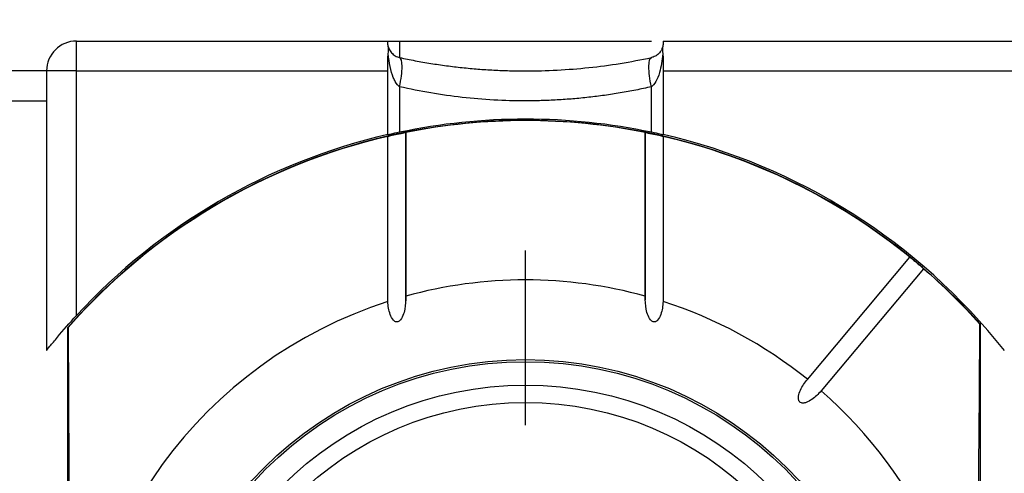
# Model space of a CAD drawing. Header units: millimetres. Extents: x 6 to 273, y 6 to 210.
# Tile 35 of 47: x 168.52 to 184.97, y 120.84 to 128.42. Entities that reach past the tile are written whole.
import ezdxf

# ---------------------------------------------------------------- set-up
doc = ezdxf.new("R2010")
doc.units = ezdxf.units.MM
doc.linetypes.add('SLD-Center', pattern=[19.05, 15.24, -1.27, 1.27, -1.27])
doc.linetypes.add('SLD-Solid', pattern=[0])
doc.layers.add('CENTER', color=40, linetype='SLD-Center')
doc.layers.add('DIMENSIONS', color=140, linetype='SLD-Solid', lineweight=25)
doc.styles.add('SLDTEXTSTYLE0', font='VERDANA.TTF')
doc.dimstyles.new('SLDDIMSTYLE0', dxfattribs={"dimtxt": 2.158008, "dimasz": 3.302, "dimexe": 0, "dimexo": 0.0625, "dimgap": 0.539502, "dimtad": 0, "dimtih": 1, "dimtoh": 1, "dimrnd": 1e-09, "dimzin": 4, "dimdsep": 46, "dimtxsty": 'SLDTEXTSTYLE0', "dimsah": 1, "dimcen": 0.09, "dimadec": 0, "dimazin": 1, "dimtfac": 1, "dimtofl": 0, "dimtmove": 0, "dimatfit": 3, "dimfxl": 0, "dimfrac": 2, "dimtolj": 1, "dimtzin": 12, "dimarcsym": 0})

# ---------------------------------------------------------------- blocks, each defined once
blk = doc.blocks.new('_D_5')
at = {"layer": 'DIMENSIONS'}
for p, q in [((118.966, 128.837), (118.966, 147.242)), ((244.966, 128.337), (244.966, 147.242)), ((118.966, 144.067), (180.659, 144.067)), ((183.584, 144.067), (182.859, 144.067)), ((182.859, 144.067), (182.859, 140.637)), ((189.996, 144.067), (190.721, 144.067)), ((190.721, 144.067), (190.721, 140.637)), ((244.966, 144.067), (192.92, 144.067)), ((182.859, 140.637), (183.584, 140.637)), ((190.721, 140.637), (189.996, 140.637))]:
    blk.add_line(p, q, dxfattribs=at)
for points in [[(118.966, 144.067), (122.268, 143.559), (122.268, 144.575)], [(244.966, 144.067), (241.664, 144.575), (241.664, 143.559)]]:
    blk.add_solid(points, dxfattribs=at)
at = {"layer": 'DIMENSIONS', "char_height": 2.1167, "attachment_point": 1, "style": 'SLDTEXTSTYLE0'}
for s, insert in [('126.0', (182.686, 147.238)), ('4.96', (183.584, 143.326))]:
    blk.add_mtext(s, dxfattribs=dict(at, insert=insert))
blk = doc.blocks.new('SW_CENTERMARKSYMBOL_3')
at = {"layer": 'CENTER', "color": 0}
for p, q in [((0, 5.08), (0, 7.9985)), ((0, 0), (0, 2.54)), ((-5.08, 0), (-7.9985, 0)), ((0, 0), (-2.54, 0)), ((0, 0), (0, -2.54)), ((0, 0), (2.54, 0)), ((5.08, 0), (7.9985, 0)), ((0, -5.08), (0, -7.9985))]:
    blk.add_line(p, q, dxfattribs=at)

msp = doc.modelspace()

# ---------------------------------------------------------------- linework, layer by layer
for p, q in [((169.466, 127.567), (169.466, 128.067)), ((169.466, 128.067), (174.666, 128.067)), ((174.666, 128.035), (174.666, 128.067)), ((174.666, 128.067), (174.864, 128.067)), ((174.864, 128.067), (174.864, 127.79)), ((174.864, 128.067), (179.069, 128.067)), ((179.266, 128.067), (192.566, 128.067)), ((179.266, 128.067), (179.266, 128.035)), ((174.666, 127.567), (174.666, 127.743)), ((179.266, 127.743), (179.266, 127.567)), ((168.966, 127.567), (168.066, 127.567)), ((168.966, 127.567), (168.966, 127.067)), ((169.466, 127.567), (168.966, 127.567)), ((169.466, 123.48), (169.466, 127.567)), ((169.466, 127.567), (174.666, 127.567)), ((174.666, 126.504), (174.666, 127.567)), ((179.266, 127.567), (179.266, 126.504)), ((179.266, 127.567), (192.566, 127.567)), ((174.864, 127.302), (174.864, 126.548)), ((179.069, 126.548), (179.069, 127.302)), ((168.066, 127.067), (168.966, 127.067)), ((168.966, 127.067), (168.966, 122.895)), ((174.965, 126.539), (174.965, 123.802)), ((174.966, 123.674), (174.966, 126.551)), ((178.966, 126.553), (178.966, 123.743)), ((178.967, 123.802), (178.967, 126.539)), ((174.667, 123.713), (174.667, 126.474)), ((179.265, 126.474), (179.265, 123.713)), ((181.676, 122.412), (183.388, 124.453)), ((183.618, 124.261), (181.905, 122.22)), ((169.316, 123.276), (169.325, 123.279)), ((169.316, 123.276), (169.316, 109.858)), ((184.557, 123.336), (184.566, 123.332)), ((184.566, 109.801), (184.566, 123.332))]:
    msp.add_line(p, q)
at = {"flags": 128}
for points in [[(169.325, 123.279), (169.334, 122.113), (169.34, 120.914), (169.345, 119.69), (169.348, 118.448), (169.35, 117.195), (169.35, 115.939), (169.348, 114.686), (169.345, 113.444), (169.34, 112.22), (169.334, 111.021), (169.325, 109.855)], [(184.557, 109.798), (184.549, 110.974), (184.542, 112.182), (184.537, 113.416), (184.534, 114.669), (184.532, 115.933), (184.532, 117.201), (184.534, 118.465), (184.537, 119.717), (184.542, 120.952), (184.549, 122.16), (184.557, 123.336)]]:
    msp.add_lwpolyline(points, dxfattribs=at)
for radius in [6.175, 6.14, 5.75, 5.458]:
    msp.add_circle((176.966, 116.567), radius)
for centre, radius, start, end in [((169.466, 127.567), 0.5, 90, 180), ((176.966, 116.567), 10.175, 41.675, 138.7503), ((176.966, 116.567), 10.17, 78.6534, 101.3466), ((176.966, 116.567), 10.2, 103.0317, 137.3321), ((176.966, 116.567), 10.2, 38.3427, 76.9683), ((176.966, 116.567), 10.17, 103.0639, 138.7014), ((176.966, 116.567), 10.17, 50.8451, 76.9361), ((176.966, 116.567), 10.17, 41.7236, 49.1549), ((176.966, 116.567), 7.507, 74.5401, 105.4599), ((176.966, 116.567), 7.507, 107.8335, 252.1665), ((176.966, 116.567), 7.507, 51.145, 72.1665), ((176.966, 116.567), 7.507, 311.145, 48.855)]:
    msp.add_arc(centre, radius, start, end)
for points in [[(174.674, 127.975), (174.667, 128), (174.666, 128.02), (174.666, 128.035)], [(179.266, 128.035), (179.266, 128.02), (179.265, 128), (179.259, 127.975)], [(174.666, 127.743), (174.666, 127.783), (174.667, 127.821), (174.674, 127.856)], [(179.259, 127.856), (179.265, 127.821), (179.266, 127.783), (179.266, 127.743)], [(174.864, 127.302), (174.889, 127.426), (174.919, 127.674), (174.889, 127.785), (174.864, 127.79)], [(179.069, 127.302), (179.043, 127.426), (179.014, 127.674), (179.043, 127.785), (179.069, 127.79)], [(174.864, 126.548), (175.549, 126.692), (176.25, 126.767), (176.966, 126.767)], [(176.966, 126.767), (177.683, 126.767), (178.383, 126.692), (179.069, 126.548)]]:
    msp.add_open_spline(points, degree=3)
for points, knots in [([(174.674, 127.856), (174.677, 127.873), (174.678, 127.89), (174.679, 127.905), (174.68, 127.918), (174.68, 127.931), (174.679, 127.942), (174.678, 127.954), (174.676, 127.965), (174.674, 127.975)], [0, 0, 0, 0, 0.0000643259, 0.0000643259, 0.0000643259, 0.000116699, 0.000116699, 0.000116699, 0.0001700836, 0.0001700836, 0.0001700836, 0.0001700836]), ([(174.674, 127.975), (174.68, 127.95), (174.701, 127.9), (174.745, 127.85), (174.8, 127.811), (174.838, 127.796), (174.864, 127.79)], [0.211837, 0.211837, 0.211837, 0.211837, 0.524845, 0.846708, 1.00764, 1.329504, 1.329504, 1.329504, 1.329504]), ([(174.864, 127.302), (174.838, 127.319), (174.8, 127.363), (174.745, 127.479), (174.701, 127.631), (174.68, 127.78), (174.674, 127.856)], [0.211837, 0.211837, 0.211837, 0.211837, 0.533701, 0.694633, 1.016496, 1.329504, 1.329504, 1.329504, 1.329504]), ([(179.259, 127.975), (179.254, 127.959), (179.245, 127.929), (179.221, 127.889), (179.194, 127.858), (179.166, 127.833), (179.136, 127.814), (179.105, 127.8), (179.08, 127.793), (179.069, 127.79)], [0, 0, 0, 0, 0.245311, 0.449814, 0.613771, 0.738897, 0.844073, 0.930426, 1, 1, 1, 1]), ([(179.259, 127.856), (179.25, 127.741), (179.218, 127.559), (179.146, 127.378), (179.095, 127.319), (179.069, 127.302)], [-1.329503, -1.329503, -1.329503, -1.329503, -0.855564, -0.533701, -0.211837, -0.211837, -0.211837, -0.211837]), ([(179.259, 127.975), (179.257, 127.966), (179.255, 127.955), (179.254, 127.945), (179.253, 127.934), (179.253, 127.922), (179.253, 127.91), (179.254, 127.893), (179.256, 127.875), (179.259, 127.856)], [0, 0, 0, 0, 0.0000495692, 0.0000495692, 0.0000495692, 0.0000991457, 0.0000991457, 0.0000991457, 0.0001703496, 0.0001703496, 0.0001703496, 0.0001703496]), ([(174.864, 127.79), (174.95, 127.773), (175.122, 127.737), (175.383, 127.692), (175.646, 127.654), (175.909, 127.622), (176.172, 127.598), (176.437, 127.58), (176.701, 127.57), (177.055, 127.565), (177.497, 127.577), (178.026, 127.619), (178.552, 127.688), (178.896, 127.756), (179.069, 127.79)], [0, 0, 0, 0, 0.063321, 0.126314, 0.189028, 0.251508, 0.313802, 0.375955, 0.438016, 0.500031, 0.624098, 0.748535, 0.873713, 1, 1, 1, 1]), ([(179.069, 127.302), (178.983, 127.283), (178.81, 127.245), (178.549, 127.198), (178.287, 127.158), (178.024, 127.125), (177.76, 127.099), (177.496, 127.081), (177.231, 127.07), (176.878, 127.064), (176.436, 127.076), (175.907, 127.121), (175.38, 127.193), (175.036, 127.265), (174.864, 127.302)], [0, 0, 0, 0, 0.063321, 0.126314, 0.189028, 0.251508, 0.313802, 0.375955, 0.438016, 0.500031, 0.624098, 0.748535, 0.873713, 1, 1, 1, 1]), ([(174.666, 126.504), (174.666, 126.504), (174.687, 126.509), (174.759, 126.525), (174.808, 126.536), (174.864, 126.548)], [0, 0, 0, 0, 0.5, 0.5, 1, 1, 1, 1]), ([(174.667, 126.474), (174.672, 126.475), (174.689, 126.48), (174.743, 126.493), (174.782, 126.502), (174.868, 126.52), (174.911, 126.529), (174.961, 126.538), (174.969, 126.54), (174.965, 126.539)], [0, 0, 0, 0, 0.25, 0.25, 0.5, 0.5, 0.75, 0.75, 1, 1, 1, 1]), ([(178.967, 126.539), (178.963, 126.54), (178.972, 126.538), (179.021, 126.529), (179.063, 126.52), (179.15, 126.502), (179.189, 126.493), (179.244, 126.48), (179.261, 126.475), (179.265, 126.474)], [0, 0, 0, 0, 0.25, 0.25, 0.5, 0.5, 0.75, 0.75, 1, 1, 1, 1]), ([(179.069, 126.548), (179.124, 126.536), (179.174, 126.525), (179.246, 126.509), (179.266, 126.504), (179.266, 126.504)], [0, 0, 0, 0, 0.5, 0.5, 1, 1, 1, 1]), ([(183.388, 124.453), (183.388, 124.454), (183.399, 124.446), (183.439, 124.414), (183.471, 124.387), (183.538, 124.332), (183.569, 124.304), (183.608, 124.27), (183.618, 124.261), (183.618, 124.261)], [0, 0, 0, 0, 0.25, 0.25, 0.5, 0.5, 0.75, 0.75, 1, 1, 1, 1]), ([(174.965, 123.802), (174.969, 123.728), (174.964, 123.656), (174.943, 123.549), (174.933, 123.513), (174.905, 123.444), (174.888, 123.41), (174.844, 123.376), (174.825, 123.369), (174.789, 123.375), (174.773, 123.386), (174.735, 123.427), (174.719, 123.462), (174.682, 123.566), (174.671, 123.639), (174.667, 123.713)], [0, 0, 0, 0, 0.25, 0.25, 0.375, 0.375, 0.5, 0.5, 0.5625, 0.5625, 0.625, 0.625, 0.75, 0.75, 1, 1, 1, 1]), ([(179.265, 123.713), (179.262, 123.639), (179.251, 123.566), (179.214, 123.462), (179.198, 123.428), (179.161, 123.387), (179.145, 123.375), (179.109, 123.368), (179.09, 123.375), (179.045, 123.409), (179.028, 123.443), (179, 123.511), (178.99, 123.547), (178.969, 123.655), (178.964, 123.728), (178.967, 123.802)], [0, 0, 0, 0, 0.25, 0.25, 0.375, 0.375, 0.4375, 0.4375, 0.5, 0.5, 0.625, 0.625, 0.75, 0.75, 1, 1, 1, 1]), ([(168.966, 122.895), (168.966, 122.895), (168.989, 122.923), (169.056, 123.007), (169.1, 123.06), (169.242, 123.23), (169.352, 123.356), (169.466, 123.48)], [0, 0, 0, 0, 0.25, 0.25, 0.5, 0.5, 1, 1, 1, 1]), ([(181.905, 122.22), (181.859, 122.165), (181.808, 122.116), (181.72, 122.056), (181.689, 122.038), (181.638, 122.02), (181.62, 122.016), (181.584, 122.015), (181.565, 122.019), (181.538, 122.042), (181.53, 122.06), (181.524, 122.096), (181.525, 122.114), (181.534, 122.167), (181.546, 122.201), (181.59, 122.298), (181.63, 122.358), (181.676, 122.412)], [0, 0, 0, 0, 0.25, 0.25, 0.375, 0.375, 0.4375, 0.4375, 0.5, 0.5, 0.5625, 0.5625, 0.625, 0.625, 0.75, 0.75, 1, 1, 1, 1])]:
    msp.add_open_spline(points, degree=3, knots=knots)

# ---------------------------------------------------------------- block references
at = {"layer": 'CENTER'}
msp.add_blockref('SW_CENTERMARKSYMBOL_3', (176.966, 116.567), dxfattribs=at)

# ---------------------------------------------------------------- dimensions: what is measured, and where the dimension line sits
at = {"layer": 'DIMENSIONS'}
dim = msp.add_linear_dim(base=(118.966, 144.067), p1=(244.966, 127.067), p2=(118.966, 127.567), dimstyle='SLDDIMSTYLE0', dxfattribs=at)
dim.commit()
dim.dimension.update_dxf_attribs({"geometry": '_D_5', "text_midpoint": (186.79, 144.067), "dimtype": 160})

doc.saveas('drawing.dxf')
